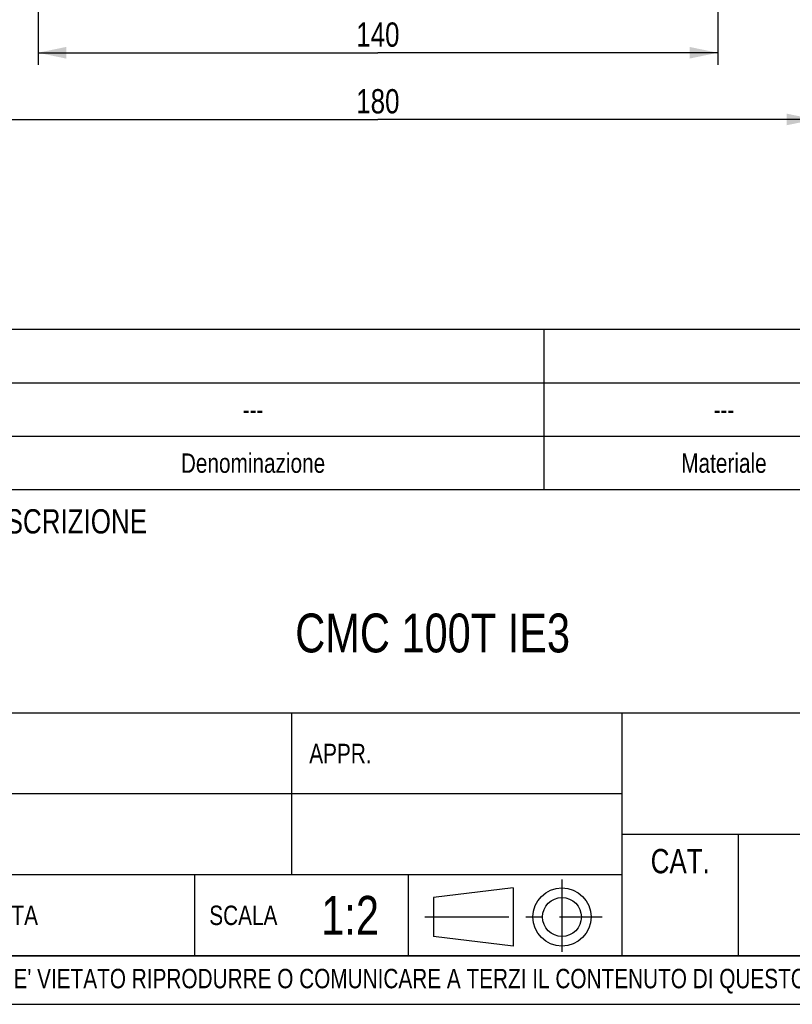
# Model space of a CAD drawing. Header units: millimetres. Extents: x 0 to 841, y 0 to 594.
# Tile 8 of 11: x 594 to 753, y 0 to 203. Entities that reach past the tile are written whole.
import ezdxf

# ---------------------------------------------------------------- set-up
doc = ezdxf.new("R2010")
doc.units = ezdxf.units.MM
doc.header["$LTSCALE"] = 46.2
doc.linetypes.add('CENTER', pattern=[0.6, 0.375, -0.075, 0.075, -0.075])
doc.layers.get('0').update_dxf_attribs({"linetype": 'CONTINUOUS'})
for name, color, linetype in [('DEFAULT_1', 7, 'CENTER'), ('DETTAGLI', 7, 'CONTINUOUS'), ('QUOTE', 7, 'CONTINUOUS')]:
    doc.layers.add(name, color=color, linetype=linetype)
doc.styles.get("Standard").update_dxf_attribs({"font": 'txt', "width": 0.8})
doc.styles.add('TEXTSTYLE_2', font='txt', dxfattribs={"width": 0.8})
doc.dimstyles.new('DIMSTYLE_2', dxfattribs={"dimtxt": 5, "dimasz": 5.8, "dimexe": 1.25, "dimexo": 1.5, "dimtad": 1, "dimdec": 3, "dimdsep": 46, "dimtxsty": 'Standard', "dimblk": '_FILLED', "dimblk1": '_FILLED', "dimblk2": '_FILLED', "dimcen": 0.09, "dimadec": 3, "dimazin": 2, "dimtp": 0.5, "dimtm": 0.5, "dimtfac": 1, "dimtdec": 3, "dimtofl": 0, "dimtmove": 0, "dimatfit": 3, "dimldrblk": '_FILLED', "dimfxl": 1, "dimtolj": 1, "dimarcsym": 0})

# ---------------------------------------------------------------- blocks, each defined once
blk = doc.blocks.new('PROIEZIONE_BL1', base_point=(695.65, 18.26))
at = {"color": 7, "linetype": 'Continuous'}
for p, q in [((695.61, 23.99), (679.14, 21.99)), ((695.61, 23.99), (695.61, 11.99)), ((679.14, 21.99), (679.14, 13.99)), ((695.61, 11.99), (679.14, 13.99))]:
    blk.add_line(p, q, dxfattribs=at)
for radius in [6, 4]:
    blk.add_circle((705.63, 17.99), radius, dxfattribs=at)
at = {"layer": 'DEFAULT_1', "color": 2, "linetype": 'CENTER'}
for p, q in [((705.63, 25.69), (705.63, 10.83)), ((677.38, 17.99), (713.92, 17.99))]:
    blk.add_line(p, q, dxfattribs=at)
blk = doc.blocks.new('_FILLED')
at = {"color": 0, "linetype": 'ByBlock'}
blk.add_solid([(0, 0), (-1, 0.207), (-1, -0.207)], dxfattribs=at)
blk = doc.blocks.new('*D10')
at = {"layer": 'QUOTE', "color": 2, "linetype": 'Continuous'}
for p, q in [((597.71, 226.67), (597.71, 193.54)), ((737.71, 226.67), (737.71, 193.54)), ((597.71, 196.04), (667.71, 196.04)), ((737.71, 196.04), (667.71, 196.04))]:
    blk.add_line(p, q, dxfattribs=at)
at = {"layer": 'QUOTE', "color": 2, "linetype": 'Continuous', "xscale": 5.8, "yscale": 5.8, "zscale": 5.8, "rotation": 180}
blk.add_blockref('_FILLED', (597.71, 196.04), dxfattribs=at)
at = {"layer": 'QUOTE', "color": 2, "linetype": 'Continuous', "xscale": 5.8, "yscale": 5.8, "zscale": 5.8}
blk.add_blockref('_FILLED', (737.71, 196.04), dxfattribs=at)
at = {"layer": 'QUOTE', "color": 2, "linetype": 'Continuous', "insert": (667.71, 202.29), "char_height": 5, "width": 16.0714, "attachment_point": 2, "line_spacing_factor": 0.9}
blk.add_mtext('140', dxfattribs=at)
blk = doc.blocks.new('*D11')
at = {"layer": 'QUOTE', "color": 2, "linetype": 'Continuous'}
for p, q in [((577.71, 231.67), (577.71, 179.8)), ((757.71, 231.67), (757.71, 179.8)), ((577.71, 182.3), (667.71, 182.3)), ((757.71, 182.3), (667.71, 182.3))]:
    blk.add_line(p, q, dxfattribs=at)
at = {"layer": 'QUOTE', "color": 2, "linetype": 'Continuous', "xscale": 5.8, "yscale": 5.8, "zscale": 5.8, "rotation": 180}
blk.add_blockref('_FILLED', (577.71, 182.3), dxfattribs=at)
at = {"layer": 'QUOTE', "color": 2, "linetype": 'Continuous', "xscale": 5.8, "yscale": 5.8, "zscale": 5.8}
blk.add_blockref('_FILLED', (757.71, 182.3), dxfattribs=at)
at = {"layer": 'QUOTE', "color": 2, "linetype": 'Continuous', "insert": (667.71, 188.55), "char_height": 5, "width": 16.0714, "attachment_point": 2, "line_spacing_factor": 0.9}
blk.add_mtext('180', dxfattribs=at)
blk = doc.blocks.new('*T26')
at = {"color": 2, "linetype": 'Continuous'}
for p, q in [((248, 96), (0, 96)), ((0, 0), (0, 96)), ((194, 50), (194, 96)), ((248, 0), (248, 96)), ((248, 50), (0, 50)), ((68, 16.66), (68, 50)), ((136, 0), (136, 50)), ((136, 33.34), (0, 33.34)), ((248, 25), (136, 25)), ((160, 0), (160, 25)), ((224, 0), (224, 25)), ((136, 16.66), (0, 16.66)), ((48, 0), (48, 16.66)), ((92, 0), (92, 16.66)), ((248, 0), (0, 0))]:
    blk.add_line(p, q, dxfattribs=at)
at = {"layer": 'DETTAGLI', "color": 2, "linetype": 'Continuous', "line_spacing_factor": 0.9, "style": 'TEXTSTYLE_2'}
for s, insert, char_height, width, attachment_point in [(' DESCRIZIONE', (0.125, 92), 5, 83, 1), ('CMC 100T IE3', (97, 70.5), 8, 134.93333, 2), (' DIS.', (0.125, 43.67), 4, 22.53333, 1), ('APPR.', (78, 43.67), 4, 26, 2), ('CAT.', (148, 22), 5, 25.83333, 2), ('N° DISEGNO', (192, 22), 5, 73.33333, 2), ('REV.', (236, 22), 5, 25.16667, 2), ('1:2', (80, 12.33), 8, 20.53333, 2), ('DATA', (10, 10.33), 4, 25.33333, 2), ('SCALA', (58, 10.33), 4, 30.93333, 2)]:
    blk.add_mtext(s, dxfattribs=dict(at, insert=insert, char_height=char_height, width=width, attachment_point=attachment_point))
blk = doc.blocks.new('*T28')
at = {"color": 2, "linetype": 'Continuous'}
for p, q in [((366, 33), (0, 33)), ((0, 0), (0, 33)), ((17, 0), (17, 33)), ((34, 0), (34, 33)), ((68, 0), (68, 33)), ((118, 0), (118, 33)), ((238, 0), (238, 33)), ((312, 0), (312, 33)), ((326, 0), (326, 33)), ((346, 0), (346, 33)), ((366, 0), (366, 33)), ((366, 22), (0, 22)), ((366, 11), (0, 11)), ((366, 0), (0, 0))]:
    blk.add_line(p, q, dxfattribs=at)
at = {"layer": 'DETTAGLI', "color": 2, "linetype": 'Continuous', "char_height": 4, "attachment_point": 2, "line_spacing_factor": 0.9, "style": 'TEXTSTYLE_2'}
for s, insert, width in [('kg', (319, 18.5), 10.1333), ('0', (356, 18.5), 5.8667), ('---', (8.5, 18.5), 8.8), ('---', (25.5, 18.5), 8.8), ('---', (51, 18.5), 8.8), ('---', (93, 18.5), 8.8), ('---', (178, 18.5), 8.8), ('--- ', (275, 18.5), 15.2), ('Q.tà\\PGrezzo', (336, 10.5), 31.2), ('Q.tà\\PFinito', (356, 10.5), 23.7333), ('Q.tà', (25.5, 7.5), 18.8), ('Pos.', (8.5, 7.5), 18.2667), ('N° Disegno', (51, 7.5), 53.4667), ('Codice Articolo', (93, 7.5), 69.4667), ('Denominazione', (178, 7.5), 62.2667), ('Materiale', (275, 7.5), 40), ('U.M.', (319, 7.5), 16.8)]:
    blk.add_mtext(s, dxfattribs=dict(at, insert=insert, width=width))

msp = doc.modelspace()

# ---------------------------------------------------------------- linework, layer by layer
at = {"color": 7, "linetype": 'Continuous'}
for p, q in [((10, 10), (830, 10)), ((0, 0), (840, 0))]:
    msp.add_line(p, q, dxfattribs=at)

# ---------------------------------------------------------------- block references
for name, p in [('*T28', (464, 106)), ('*T26', (582, 10))]:
    msp.add_blockref(name, p)
at = {"color": 2, "linetype": 'Continuous'}
msp.add_blockref('PROIEZIONE_BL1', (695.6506, 18.2606), dxfattribs=at)

# ---------------------------------------------------------------- texts
at = {"color": 2, "linetype": 'Continuous', "insert": (429.9178, 7.3044), "char_height": 4, "width": 601.1, "attachment_point": 1, "line_spacing_factor": 0.9, "style": 'TEXTSTYLE_2'}
msp.add_mtext("PROPRIETA' RISERVATA EBARA PUMPS EUROPE S.p.a. - A TERMINI DI LEGGE E' VIETATO RIPRODURRE O COMUNICARE A TERZI IL CONTENUTO DI QUESTO DISEGNO", dxfattribs=at)

# ---------------------------------------------------------------- dimensions: what is measured, and where the dimension line sits
at = {"layer": 'QUOTE', "color": 2, "linetype": 'Continuous'}
dim = msp.add_linear_dim(base=(757.7088, 182.2999), p1=(577.7088, 233.1747), p2=(757.7088, 233.1747), dimstyle='DIMSTYLE_2', dxfattribs=at)
dim.commit()
dim.dimension.update_dxf_attribs({"geometry": '*D11', "text_midpoint": (666.9945, 182.2999), "dimtype": 160})
dim = msp.add_linear_dim(base=(597.7088, 196.0443), p1=(737.7088, 228.1747), p2=(597.7088, 228.1747), angle=180, dimstyle='DIMSTYLE_2', dxfattribs=at)
dim.commit()
dim.dimension.update_dxf_attribs({"geometry": '*D10', "text_midpoint": (666.9945, 196.0443), "dimtype": 160})

doc.saveas('drawing.dxf')
